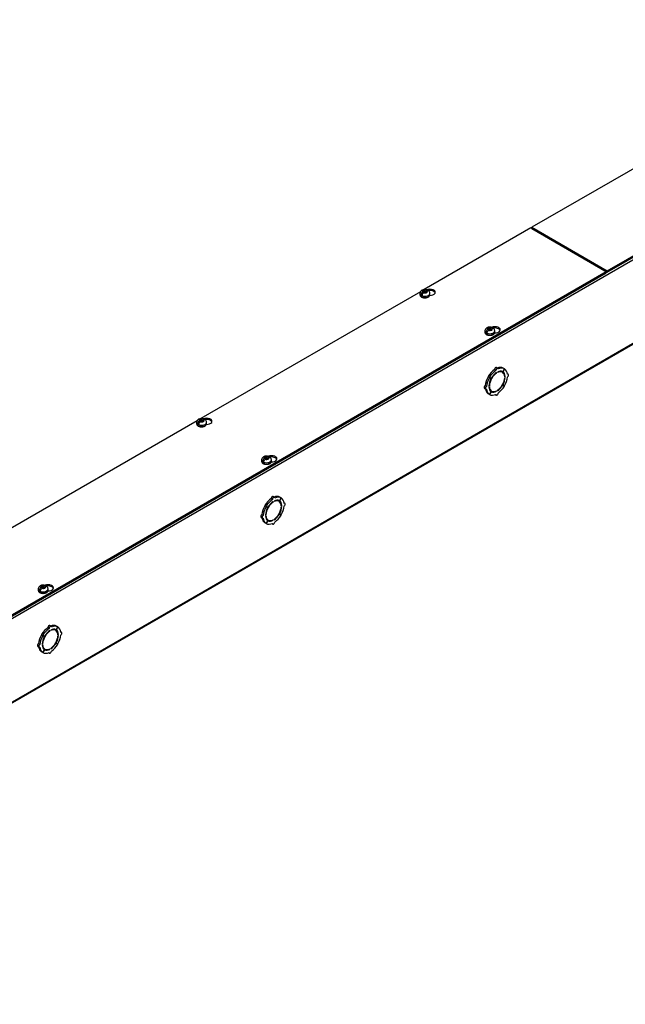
# Model space of a CAD drawing. Header units: inches. Extents: x 1 to 299, y -2 to 199.
# Tile 9 of 14: x 229 to 252, y 105 to 142. Entities that reach past the tile are written whole.
import ezdxf

# ---------------------------------------------------------------- set-up
doc = ezdxf.new("R2010")
doc.units = ezdxf.units.IN
doc.header["$MEASUREMENT"] = 0
for name, color, linetype in [('COM56308-2', 7, 'Continuous'), ('COM70722-7', 7, 'Continuous'), ('Default', 7, 'Continuous'), ('SCS19515', 7, 'Continuous')]:
    doc.layers.add(name, color=color, linetype=linetype)

# ---------------------------------------------------------------- blocks, each defined once
blk = doc.blocks.new('SE3')
at = {"layer": 'COM56308-2', "color": 7, "linetype": 'Continuous'}
for p, q in [((251.715, 132.713), (294.097, 157.182)), ((251.715, 132.666), (294.097, 157.136)), ((253.099, 136.82), (248.85, 134.367)), ((248.806, 134.342), (244.758, 132.004)), ((251.671, 132.687), (248.806, 134.342)), ((248.85, 134.367), (251.715, 132.713)), ((248.85, 134.32), (248.85, 134.367)), ((248.85, 134.32), (251.715, 132.666)), ((209.289, 108.218), (251.671, 132.687)), ((209.289, 108.172), (251.671, 132.641)), ((251.671, 132.641), (251.671, 132.687)), ((251.715, 132.666), (251.715, 132.713)), ((244.614, 131.921), (236.272, 127.105)), ((236.129, 127.022), (227.787, 122.206))]:
    blk.add_line(p, q, dxfattribs=at)
for centre, start_param, end_param in [((244.977, 131.901), 1.524212, 5.346834), ((244.977, 131.854), 3.341468, 5.034352), ((247.444, 130.477), 1.524212, 5.346834), ((247.444, 130.43), 3.341468, 5.034352), ((236.492, 127.002), 1.524212, 5.346834), ((236.492, 126.955), 3.341468, 5.034352), ((238.959, 125.578), 1.524212, 5.346834), ((238.959, 125.531), 3.341468, 5.034352), ((230.473, 120.679), 1.524212, 5.346834), ((230.473, 120.632), 3.341468, 5.034352)]:
    blk.add_ellipse(centre, major_axis=(-0.203, 0), ratio=0.57735, start_param=start_param, end_param=end_param, dxfattribs=at)
at = {"layer": 'COM70722-7', "color": 7, "linetype": 'Continuous'}
for p, q in [((294.142, 157.066), (209.289, 108.076)), ((209.271, 104.864), (294.124, 153.854)), ((209.289, 104.904), (294.142, 153.894)), ((248.864, 134.313), (248.86, 134.31)), ((248.889, 134.298), (248.885, 134.296)), ((249.178, 134.127), (249.182, 134.129)), ((249.218, 134.104), (249.222, 134.106)), ((251.384, 132.858), (251.38, 132.856)), ((251.671, 132.686), (251.677, 132.689)), ((247.555, 129.016), (247.504, 129.046)), ((247.804, 128.994), (247.741, 128.885)), ((247.743, 128.884), (247.806, 128.992)), ((247.804, 128.994), (247.753, 129.023)), ((247.806, 128.992), (247.804, 128.994)), ((247.241, 128.666), (247.19, 128.695)), ((247.19, 128.695), (247.253, 128.66)), ((247.243, 128.67), (247.193, 128.7)), ((247.255, 128.663), (247.193, 128.7)), ((247.241, 128.666), (247.304, 128.63)), ((247.306, 128.634), (247.243, 128.67)), ((247.304, 128.63), (247.253, 128.66)), ((247.306, 128.634), (247.255, 128.663)), ((247.479, 128.937), (247.428, 128.966)), ((247.509, 128.834), (247.493, 128.844)), ((247.509, 128.834), (247.509, 128.854)), ((247.538, 128.871), (247.538, 128.85)), ((247.73, 128.863), (247.679, 128.892)), ((247.743, 128.884), (247.741, 128.885)), ((247.833, 128.701), (247.813, 128.712)), ((247.815, 128.69), (247.833, 128.701)), ((247.833, 128.668), (247.815, 128.658)), ((247.95, 128.788), (247.916, 128.808)), ((247.046, 128.253), (247.097, 128.223)), ((247.128, 128.329), (247.077, 128.358)), ((247.214, 128.344), (247.232, 128.354)), ((247.232, 128.321), (247.214, 128.311)), ((247.232, 128.354), (247.216, 128.363)), ((247.741, 128.378), (247.729, 128.385)), ((247.743, 128.381), (247.731, 128.388)), ((247.741, 128.378), (247.804, 128.341)), ((247.806, 128.346), (247.743, 128.381)), ((247.241, 128.019), (247.19, 128.049)), ((247.304, 128.127), (247.241, 128.019)), ((247.243, 128.018), (247.241, 128.019)), ((247.243, 128.018), (247.306, 128.126)), ((247.266, 128.178), (247.317, 128.149)), ((247.306, 128.126), (247.304, 128.127)), ((247.458, 128.015), (247.492, 127.995)), ((247.509, 128.141), (247.49, 128.152)), ((247.509, 128.141), (247.509, 128.161)), ((247.538, 128.178), (247.538, 128.157)), ((239.069, 124.117), (239.019, 124.147)), ((238.756, 123.767), (238.705, 123.796)), ((238.705, 123.796), (238.768, 123.761)), ((238.758, 123.771), (238.707, 123.801)), ((238.77, 123.764), (238.707, 123.801)), ((238.756, 123.767), (238.819, 123.731)), ((238.82, 123.735), (238.758, 123.771)), ((238.819, 123.731), (238.768, 123.761)), ((238.82, 123.735), (238.77, 123.764)), ((238.994, 124.038), (238.943, 124.067)), ((239.024, 123.935), (239.008, 123.945)), ((239.024, 123.935), (239.024, 123.956)), ((239.052, 123.972), (239.052, 123.951)), ((239.244, 123.964), (239.194, 123.993)), ((239.318, 124.095), (239.256, 123.986)), ((239.258, 123.985), (239.256, 123.986)), ((239.258, 123.985), (239.321, 124.093)), ((239.318, 124.095), (239.267, 124.124)), ((239.321, 124.093), (239.318, 124.095)), ((239.347, 123.802), (239.328, 123.813)), ((239.33, 123.791), (239.347, 123.802)), ((239.347, 123.769), (239.33, 123.759)), ((239.465, 123.889), (239.431, 123.909)), ((238.643, 123.43), (238.592, 123.459)), ((238.729, 123.445), (238.747, 123.455)), ((238.747, 123.422), (238.729, 123.412)), ((238.747, 123.455), (238.73, 123.464)), ((239.256, 123.479), (239.244, 123.486)), ((239.258, 123.482), (239.245, 123.489)), ((239.256, 123.479), (239.318, 123.442)), ((239.321, 123.447), (239.258, 123.482)), ((238.561, 123.354), (238.612, 123.324)), ((238.756, 123.12), (238.705, 123.15)), ((238.819, 123.228), (238.756, 123.12)), ((238.758, 123.119), (238.756, 123.12)), ((238.758, 123.119), (238.82, 123.227)), ((238.781, 123.279), (238.832, 123.25)), ((238.82, 123.227), (238.819, 123.228)), ((238.973, 123.116), (239.007, 123.096)), ((239.024, 123.242), (239.005, 123.253)), ((239.024, 123.242), (239.024, 123.262)), ((239.052, 123.279), (239.052, 123.258)), ((230.27, 118.868), (230.22, 118.897)), ((230.22, 118.897), (230.282, 118.862)), ((230.273, 118.872), (230.222, 118.902)), ((230.284, 118.865), (230.222, 118.902)), ((230.509, 119.139), (230.458, 119.168)), ((230.539, 119.036), (230.522, 119.046)), ((230.584, 119.218), (230.533, 119.248)), ((230.539, 119.036), (230.539, 119.057)), ((230.567, 119.073), (230.567, 119.052)), ((230.759, 119.065), (230.708, 119.094)), ((230.833, 119.196), (230.771, 119.087)), ((230.773, 119.086), (230.771, 119.087)), ((230.773, 119.086), (230.835, 119.194)), ((230.833, 119.196), (230.782, 119.225)), ((230.835, 119.194), (230.833, 119.196)), ((230.862, 118.903), (230.843, 118.914)), ((230.844, 118.892), (230.862, 118.903)), ((230.979, 118.99), (230.945, 119.01)), ((230.158, 118.531), (230.107, 118.56)), ((230.244, 118.546), (230.262, 118.556)), ((230.262, 118.523), (230.244, 118.513)), ((230.262, 118.556), (230.245, 118.566)), ((230.27, 118.868), (230.333, 118.832)), ((230.335, 118.836), (230.273, 118.872)), ((230.333, 118.832), (230.282, 118.862)), ((230.335, 118.836), (230.284, 118.865)), ((230.771, 118.58), (230.758, 118.587)), ((230.773, 118.583), (230.76, 118.59)), ((230.771, 118.58), (230.833, 118.543)), ((230.835, 118.548), (230.773, 118.583)), ((230.862, 118.87), (230.844, 118.86)), ((230.076, 118.455), (230.126, 118.426)), ((230.27, 118.221), (230.22, 118.251)), ((230.333, 118.33), (230.27, 118.221)), ((230.273, 118.22), (230.27, 118.221)), ((230.273, 118.22), (230.335, 118.328)), ((230.296, 118.38), (230.347, 118.351)), ((230.335, 118.328), (230.333, 118.33)), ((230.487, 118.217), (230.522, 118.197)), ((230.539, 118.343), (230.52, 118.354)), ((230.539, 118.343), (230.539, 118.363)), ((230.567, 118.38), (230.567, 118.359))]:
    blk.add_line(p, q, dxfattribs=at)
for centre, major_axis, start_param, end_param in [((247.473, 128.992), (-0.0312, -0.0541), 3.141593, 5.497787), ((247.524, 128.962), (-0.0313, -0.0541), 2.356194, 5.497787), ((247.473, 128.535), (0.281, 0.487), 0.004363, 0.620067), ((247.524, 128.506), (0.281, 0.487), 0.004363, 0.674057), ((247.524, 128.506), (0.281, 0.487), 5.609128, 6.278822), ((247.473, 128.535), (-0.281, -0.487), 4.716752, 5.386446), ((247.524, 128.506), (-0.281, -0.487), 4.716752, 5.386446), ((247.473, 128.535), (0.281, 0.487), 0.896739, 1.566433), ((247.524, 128.506), (-0.219, -0.379), 4.716752, 5.452057), ((247.524, 128.506), (-0.206, -0.357), 3.975495, 5.449283), ((247.524, 128.506), (0.281, 0.487), 0.896739, 1.566433), ((247.473, 128.535), (-0.206, -0.357), 4.707761, 4.717017), ((247.524, 128.506), (0.219, 0.379), 0.831128, 1.566433), ((247.524, 128.506), (-0.206, -0.357), 2.404698, 3.878487), ((247.524, 128.506), (0.219, 0.379), 0.004363, 0.739668), ((247.524, 128.506), (0.206, 0.357), 3.975495, 5.449283), ((247.473, 128.535), (-0.206, -0.357), 3.141593, 3.271499), ((247.473, 128.535), (0.219, 0.379), 5.920402, 6.166551), ((247.524, 128.506), (0.219, 0.379), 5.543517, 6.278822), ((247.524, 128.506), (0.219, 0.379), 4.716752, 5.452057), ((247.524, 128.506), (0.281, 0.487), 4.716752, 5.386446), ((247.919, 128.734), (-0.0313, -0.0541), 0.785398, 3.926991), ((247.077, 128.307), (0.0313, 0.0541), 0.785398, 3.141593), ((247.128, 128.278), (0.0313, 0.0541), 0.785398, 3.926991), ((247.524, 128.506), (-0.219, -0.379), 5.543517, 6.278822), ((247.524, 128.506), (0.206, 0.357), 2.404698, 3.878487), ((247.524, 128.506), (-0.219, -0.379), 0.831128, 1.566433), ((247.524, 128.506), (-0.281, -0.487), 0.896739, 1.566433), ((247.473, 128.535), (-0.281, -0.487), 5.663118, 6.278822), ((247.524, 128.506), (-0.281, -0.487), 5.609128, 6.278822), ((247.473, 128.535), (0.206, 0.357), 3.011687, 3.141593), ((247.524, 128.506), (-0.281, -0.487), 0.004363, 0.674057), ((247.473, 128.535), (-0.219, -0.379), 0.116634, 0.362783), ((247.524, 128.506), (-0.219, -0.379), 0.004363, 0.739668), ((247.524, 128.049), (0.0312, 0.0541), 2.356194, 5.497787), ((238.987, 124.093), (-0.0313, -0.0541), 3.141593, 5.497787), ((239.038, 124.063), (-0.0313, -0.0541), 2.356194, 5.497787), ((238.987, 123.636), (0.281, 0.487), 0.004363, 0.620067), ((239.038, 123.607), (0.281, 0.487), 0.004363, 0.674057), ((238.987, 123.636), (-0.281, -0.487), 4.716752, 5.386446), ((239.038, 123.607), (-0.281, -0.487), 4.716752, 5.386446), ((238.987, 123.636), (0.281, 0.487), 0.896739, 1.566433), ((239.038, 123.607), (-0.206, -0.357), 3.975495, 5.449283), ((239.038, 123.607), (0.281, 0.487), 0.896739, 1.566433), ((238.987, 123.636), (-0.206, -0.357), 4.707761, 4.717017), ((239.038, 123.607), (0.219, 0.379), 0.831128, 1.566433), ((239.038, 123.607), (-0.206, -0.357), 2.404698, 3.878487), ((239.038, 123.607), (0.219, 0.379), 0.004363, 0.739668), ((239.038, 123.607), (0.206, 0.357), 3.975495, 5.449283), ((238.987, 123.636), (-0.206, -0.357), 3.141593, 3.271499), ((238.987, 123.636), (0.219, 0.379), 5.920402, 6.166551), ((239.038, 123.607), (0.219, 0.379), 5.543517, 6.278822), ((239.038, 123.607), (0.219, 0.379), 4.716752, 5.452057), ((239.038, 123.607), (0.281, 0.487), 5.609128, 6.278822), ((239.038, 123.607), (0.281, 0.487), 4.716752, 5.386446), ((239.434, 123.835), (-0.0312, -0.0541), 0.785398, 3.926991), ((238.592, 123.408), (0.0313, 0.0541), 0.785398, 3.141593), ((238.643, 123.379), (0.0313, 0.0541), 0.785398, 3.926991), ((239.038, 123.607), (-0.219, -0.379), 4.716752, 5.452057), ((239.038, 123.607), (-0.219, -0.379), 5.543517, 6.278822), ((239.038, 123.607), (0.206, 0.357), 2.404698, 3.878487), ((239.038, 123.607), (-0.219, -0.379), 0.831128, 1.566433), ((239.038, 123.607), (-0.281, -0.487), 0.896739, 1.566433), ((238.987, 123.636), (-0.281, -0.487), 5.663118, 6.278822), ((239.038, 123.607), (-0.281, -0.487), 5.609128, 6.278822), ((238.987, 123.636), (0.206, 0.357), 3.011687, 3.141593), ((239.038, 123.607), (-0.281, -0.487), 0.004363, 0.674057), ((238.987, 123.636), (-0.219, -0.379), 0.116634, 0.362783), ((239.038, 123.607), (-0.219, -0.379), 0.004363, 0.739668), ((239.038, 123.15), (0.0312, 0.0541), 2.356194, 5.497787), ((230.502, 118.737), (-0.281, -0.487), 4.716752, 5.386446), ((230.502, 118.737), (0.281, 0.487), 0.896739, 1.566433), ((230.553, 118.708), (-0.206, -0.357), 3.975495, 5.449283), ((230.553, 118.708), (0.281, 0.487), 0.896739, 1.566433), ((230.553, 118.708), (0.219, 0.379), 0.831128, 1.566433), ((230.502, 119.194), (-0.0312, -0.0541), 3.141593, 5.497787), ((230.553, 119.164), (-0.0313, -0.0541), 2.356194, 5.497787), ((230.553, 118.708), (-0.206, -0.357), 2.404698, 3.878487), ((230.553, 118.708), (0.219, 0.379), 0.004363, 0.739668), ((230.502, 118.737), (0.281, 0.487), 0.004363, 0.620067), ((230.553, 118.708), (0.281, 0.487), 0.004363, 0.674057), ((230.502, 118.737), (-0.206, -0.357), 3.141593, 3.271499), ((230.502, 118.737), (0.219, 0.379), 5.920402, 6.166551), ((230.553, 118.708), (0.219, 0.379), 5.543517, 6.278822), ((230.553, 118.708), (0.281, 0.487), 5.609128, 6.278822), ((230.948, 118.936), (-0.0312, -0.0541), 0.785398, 3.926991), ((230.107, 118.509), (0.0312, 0.0541), 0.785398, 3.141593), ((230.158, 118.48), (0.0312, 0.0541), 0.785398, 3.926991), ((230.553, 118.708), (-0.281, -0.487), 4.716752, 5.386446), ((230.553, 118.708), (-0.219, -0.379), 4.716752, 5.452057), ((230.553, 118.708), (0.206, 0.357), 2.404698, 3.878487), ((230.502, 118.737), (-0.206, -0.357), 4.707761, 4.717017), ((230.553, 118.708), (0.206, 0.357), 3.975495, 5.449283), ((230.553, 118.708), (-0.219, -0.379), 0.831128, 1.566433), ((230.553, 118.708), (-0.281, -0.487), 0.896739, 1.566433), ((230.553, 118.708), (0.219, 0.379), 4.716752, 5.452057), ((230.553, 118.708), (0.281, 0.487), 4.716752, 5.386446), ((230.502, 118.737), (-0.281, -0.487), 5.663118, 6.278822), ((230.553, 118.708), (-0.281, -0.487), 5.609128, 6.278822), ((230.553, 118.708), (-0.219, -0.379), 5.543517, 6.278822), ((230.502, 118.737), (0.206, 0.357), 3.011687, 3.141593), ((230.553, 118.708), (-0.281, -0.487), 0.004363, 0.674057), ((230.502, 118.737), (-0.219, -0.379), 0.116634, 0.362783), ((230.553, 118.708), (-0.219, -0.379), 0.004363, 0.739668), ((230.553, 118.251), (0.0312, 0.0541), 2.356194, 5.497787)]:
    blk.add_ellipse(centre, major_axis=major_axis, ratio=0.57735, start_param=start_param, end_param=end_param, dxfattribs=at)
at = {"layer": 'SCS19515', "color": 7, "linetype": 'Continuous'}
for p, q in [((244.829, 131.983), (244.798, 131.965)), ((244.597, 131.859), (244.597, 131.81)), ((244.705, 131.85), (244.633, 131.809)), ((244.729, 131.925), (244.698, 131.907)), ((244.729, 131.965), (244.798, 131.965)), ((244.729, 131.925), (244.729, 131.965)), ((244.729, 131.925), (244.729, 131.874)), ((244.729, 131.904), (244.798, 131.904)), ((244.74, 131.883), (244.771, 131.901)), ((244.841, 131.901), (244.771, 131.901)), ((244.798, 131.904), (244.798, 131.965)), ((244.841, 131.928), (244.798, 131.904)), ((244.841, 131.941), (244.871, 131.958)), ((244.841, 131.941), (244.841, 131.901)), ((244.972, 131.81), (244.972, 131.859)), ((247.196, 130.501), (247.165, 130.483)), ((247.196, 130.541), (247.265, 130.541)), ((247.196, 130.501), (247.196, 130.541)), ((247.196, 130.501), (247.196, 130.45)), ((247.296, 130.559), (247.265, 130.541)), ((247.265, 130.48), (247.265, 130.541)), ((247.308, 130.504), (247.265, 130.48)), ((247.308, 130.516), (247.338, 130.534)), ((247.308, 130.516), (247.308, 130.476)), ((247.064, 130.435), (247.064, 130.386)), ((247.172, 130.426), (247.1, 130.384)), ((247.196, 130.48), (247.265, 130.48)), ((247.207, 130.458), (247.238, 130.476)), ((247.308, 130.476), (247.238, 130.476)), ((247.439, 130.386), (247.439, 130.435)), ((236.112, 126.96), (236.112, 126.911)), ((236.22, 126.951), (236.148, 126.91)), ((236.243, 127.026), (236.212, 127.008)), ((236.243, 127.066), (236.313, 127.066)), ((236.243, 127.026), (236.243, 127.066)), ((236.243, 127.026), (236.243, 126.975)), ((236.243, 127.005), (236.313, 127.005)), ((236.255, 126.984), (236.286, 127.002)), ((236.355, 127.002), (236.286, 127.002)), ((236.344, 127.084), (236.313, 127.066)), ((236.313, 127.005), (236.313, 127.066)), ((236.355, 127.029), (236.313, 127.005)), ((236.355, 127.042), (236.386, 127.059)), ((236.355, 127.042), (236.355, 127.002)), ((236.487, 126.911), (236.487, 126.96)), ((238.71, 125.642), (238.78, 125.642)), ((238.71, 125.602), (238.71, 125.642)), ((238.811, 125.66), (238.78, 125.642)), ((238.78, 125.581), (238.78, 125.642)), ((238.822, 125.617), (238.853, 125.635)), ((238.579, 125.536), (238.579, 125.487)), ((238.687, 125.527), (238.615, 125.485)), ((238.71, 125.602), (238.68, 125.584)), ((238.71, 125.602), (238.71, 125.551)), ((238.71, 125.581), (238.78, 125.581)), ((238.722, 125.559), (238.753, 125.577)), ((238.822, 125.577), (238.753, 125.577)), ((238.822, 125.605), (238.78, 125.581)), ((238.822, 125.617), (238.822, 125.577)), ((238.954, 125.487), (238.954, 125.536)), ((230.325, 120.761), (230.295, 120.743)), ((230.094, 120.637), (230.094, 120.588)), ((230.201, 120.628), (230.13, 120.586)), ((230.225, 120.703), (230.194, 120.685)), ((230.225, 120.743), (230.295, 120.743)), ((230.225, 120.703), (230.225, 120.743)), ((230.225, 120.703), (230.225, 120.652)), ((230.225, 120.682), (230.295, 120.682)), ((230.237, 120.66), (230.267, 120.678)), ((230.337, 120.678), (230.267, 120.678)), ((230.295, 120.682), (230.295, 120.743)), ((230.337, 120.706), (230.295, 120.682)), ((230.337, 120.718), (230.368, 120.736)), ((230.337, 120.718), (230.337, 120.678)), ((230.469, 120.588), (230.469, 120.637))]:
    blk.add_line(p, q, dxfattribs=at)
for centre, radius, start, end in [((244.733, 131.857), 0.135, 117.3285, 179.1075), ((244.785, 131.763), 0.243, 69.2379, 118.0914), ((244.775, 131.786), 0.144, 122.6431, 170.9725), ((244.818, 131.762), 0.144, 122.6435, 170.9722), ((244.844, 131.86), 0.127, 359.9704, 52.2051), ((247.2, 130.433), 0.135, 117.3285, 179.1075), ((247.242, 130.362), 0.144, 122.6431, 170.9725), ((247.252, 130.338), 0.243, 69.2379, 118.0914), ((247.311, 130.435), 0.127, 359.9704, 52.2051), ((247.285, 130.337), 0.144, 122.6435, 170.9722), ((236.247, 126.958), 0.135, 117.3285, 179.1075), ((236.29, 126.887), 0.144, 122.6431, 170.9725), ((236.3, 126.864), 0.243, 69.2379, 118.0914), ((236.332, 126.863), 0.144, 122.6435, 170.9722), ((236.359, 126.961), 0.127, 359.9704, 52.2051), ((238.714, 125.534), 0.135, 117.3285, 179.1075), ((238.767, 125.439), 0.243, 69.2379, 118.0914), ((238.826, 125.536), 0.127, 359.9704, 52.2051), ((238.757, 125.463), 0.144, 122.6431, 170.9725), ((238.799, 125.438), 0.144, 122.6435, 170.9722), ((230.282, 120.54), 0.243, 69.2379, 118.0914), ((230.229, 120.635), 0.135, 117.3285, 179.1075), ((230.272, 120.564), 0.144, 122.6431, 170.9725), ((230.314, 120.539), 0.144, 122.6435, 170.9722), ((230.341, 120.637), 0.127, 359.9704, 52.2051)]:
    blk.add_arc(centre, radius, start, end, dxfattribs=at)
for centre, major_axis, start_param, end_param in [((244.785, 131.933), (0.0975, 0), 1.098165, 3.614224), ((244.785, 131.859), (-0.188, 0), 0.000134, 3.142295), ((244.785, 131.81), (0.187, 0), 3.141593, 6.283185), ((244.785, 131.872), (-0.186, 0), 0.623612, 0.947184), ((244.785, 131.933), (-0.0975, 0), 1.098165, 3.614224), ((247.252, 130.508), (0.0975, 0), 1.098165, 3.614224), ((247.252, 130.508), (-0.0975, 0), 1.098165, 3.614224), ((247.252, 130.435), (-0.187, 0), 0.000134, 3.142295), ((247.252, 130.386), (0.187, 0), 3.141593, 6.283185), ((247.252, 130.447), (-0.186, 0), 0.623612, 0.947184), ((236.299, 126.96), (-0.188, 0), 0.000134, 3.142295), ((236.299, 126.911), (0.187, 0), 3.141593, 6.283185), ((236.299, 126.973), (-0.186, 0), 0.623612, 0.947184), ((236.299, 127.034), (0.0975, 0), 1.098165, 3.614224), ((236.299, 127.034), (-0.0975, 0), 1.098165, 3.614224), ((238.766, 125.609), (0.0975, 0), 1.098165, 3.614224), ((238.766, 125.609), (-0.0975, 0), 1.098165, 3.614224), ((238.766, 125.536), (-0.187, 0), 0.000134, 3.142295), ((238.766, 125.487), (0.188, 0), 3.141593, 6.283185), ((238.766, 125.548), (-0.186, 0), 0.623612, 0.947184), ((230.281, 120.711), (0.0975, 0), 1.098165, 3.614224), ((230.281, 120.637), (-0.187, 0), 0.000134, 3.142295), ((230.281, 120.588), (0.187, 0), 3.141593, 6.283185), ((230.281, 120.649), (-0.186, 0), 0.623612, 0.947184), ((230.281, 120.711), (-0.0975, 0), 1.098165, 3.614224)]:
    blk.add_ellipse(centre, major_axis=major_axis, ratio=0.57735, start_param=start_param, end_param=end_param, dxfattribs=at)
for points, knots in [([(244.892, 131.965), (244.891, 131.967), (244.891, 131.968), (244.889, 131.973), (244.887, 131.976), (244.884, 131.982), (244.881, 131.984), (244.877, 131.988), (244.874, 131.989), (244.868, 131.991), (244.865, 131.992), (244.858, 131.992), (244.855, 131.992), (244.848, 131.991), (244.844, 131.99), (244.836, 131.987), (244.833, 131.985), (244.829, 131.983)], [0.0718773, 0.0718773, 0.0718773, 0.0718773, 0.125, 0.125, 0.25, 0.25, 0.375, 0.375, 0.5, 0.5, 0.625, 0.625, 0.75, 0.75, 0.875, 0.875, 1, 1, 1, 1]), ([(244.597, 131.813), (244.597, 131.812), (244.596, 131.805), (244.599, 131.791), (244.605, 131.773), (244.616, 131.756), (244.63, 131.741), (244.648, 131.727), (244.67, 131.715), (244.694, 131.705), (244.72, 131.698), (244.748, 131.693), (244.776, 131.691), (244.805, 131.692), (244.833, 131.695), (244.861, 131.701), (244.885, 131.709), (244.903, 131.717), (244.91, 131.721), (244.912, 131.722)], [0, 0, 0, 0, 0.012801, 0.073123, 0.133075, 0.194021, 0.256996, 0.322092, 0.388598, 0.455617, 0.522531, 0.589237, 0.655787, 0.722292, 0.788875, 0.855641, 0.922735, 0.986602, 1, 1, 1, 1]), ([(244.871, 131.958), (244.875, 131.961), (244.879, 131.963), (244.886, 131.965), (244.89, 131.966), (244.897, 131.968), (244.901, 131.968), (244.907, 131.967), (244.91, 131.967), (244.916, 131.965), (244.919, 131.963), (244.922, 131.961), (244.922, 131.961), (244.922, 131.961)], [0, 0, 0, 0, 0.125, 0.125, 0.25, 0.25, 0.375, 0.375, 0.5, 0.5, 0.625, 0.625, 0.6404574, 0.6404574, 0.6404574, 0.6404574]), ([(244.912, 131.722), (244.916, 131.725), (244.926, 131.731), (244.942, 131.744), (244.957, 131.761), (244.966, 131.779), (244.972, 131.796), (244.972, 131.805), (244.971, 131.809)], [0, 0, 0, 0, 0.108041, 0.311121, 0.513715, 0.71159, 0.901702, 1, 1, 1, 1]), ([(247.359, 130.541), (247.359, 130.543), (247.358, 130.544), (247.356, 130.549), (247.355, 130.552), (247.351, 130.557), (247.349, 130.56), (247.344, 130.563), (247.341, 130.565), (247.335, 130.567), (247.332, 130.568), (247.325, 130.568), (247.322, 130.568), (247.315, 130.567), (247.311, 130.565), (247.304, 130.563), (247.3, 130.561), (247.296, 130.559)], [0.0718773, 0.0718773, 0.0718773, 0.0718773, 0.125, 0.125, 0.25, 0.25, 0.375, 0.375, 0.5, 0.5, 0.625, 0.625, 0.75, 0.75, 0.875, 0.875, 1, 1, 1, 1]), ([(247.338, 130.534), (247.342, 130.536), (247.346, 130.538), (247.354, 130.541), (247.357, 130.542), (247.364, 130.543), (247.368, 130.543), (247.374, 130.543), (247.377, 130.542), (247.383, 130.54), (247.386, 130.539), (247.389, 130.537), (247.389, 130.536), (247.389, 130.536)], [0, 0, 0, 0, 0.125, 0.125, 0.25, 0.25, 0.375, 0.375, 0.5, 0.5, 0.625, 0.625, 0.6404574, 0.6404574, 0.6404574, 0.6404574]), ([(247.065, 130.389), (247.064, 130.387), (247.063, 130.38), (247.066, 130.366), (247.072, 130.349), (247.083, 130.332), (247.097, 130.317), (247.115, 130.303), (247.137, 130.291), (247.161, 130.281), (247.187, 130.274), (247.215, 130.269), (247.243, 130.267), (247.272, 130.267), (247.3, 130.271), (247.328, 130.277), (247.352, 130.285), (247.37, 130.293), (247.377, 130.297), (247.379, 130.298)], [0, 0, 0, 0, 0.012801, 0.073123, 0.133075, 0.194021, 0.256996, 0.322092, 0.388598, 0.455617, 0.522531, 0.589237, 0.655787, 0.722292, 0.788875, 0.855641, 0.922735, 0.986602, 1, 1, 1, 1]), ([(247.379, 130.298), (247.383, 130.301), (247.393, 130.307), (247.409, 130.32), (247.424, 130.336), (247.434, 130.355), (247.439, 130.372), (247.439, 130.381), (247.439, 130.385)], [0, 0, 0, 0, 0.108041, 0.311121, 0.513715, 0.71159, 0.901702, 1, 1, 1, 1]), ([(236.112, 126.914), (236.112, 126.913), (236.111, 126.906), (236.114, 126.892), (236.12, 126.874), (236.131, 126.857), (236.145, 126.842), (236.163, 126.828), (236.184, 126.816), (236.209, 126.806), (236.235, 126.799), (236.263, 126.794), (236.291, 126.792), (236.32, 126.793), (236.348, 126.796), (236.375, 126.802), (236.4, 126.81), (236.417, 126.818), (236.425, 126.823), (236.427, 126.823)], [0, 0, 0, 0, 0.012801, 0.073123, 0.133075, 0.194021, 0.256996, 0.322092, 0.388598, 0.455617, 0.522531, 0.589237, 0.655787, 0.722292, 0.788875, 0.855641, 0.922735, 0.986602, 1, 1, 1, 1]), ([(236.407, 127.066), (236.406, 127.068), (236.406, 127.069), (236.404, 127.074), (236.402, 127.077), (236.398, 127.083), (236.396, 127.085), (236.391, 127.089), (236.389, 127.09), (236.383, 127.092), (236.38, 127.093), (236.373, 127.093), (236.369, 127.093), (236.362, 127.092), (236.359, 127.091), (236.351, 127.088), (236.347, 127.086), (236.344, 127.084)], [0.0718773, 0.0718773, 0.0718773, 0.0718773, 0.125, 0.125, 0.25, 0.25, 0.375, 0.375, 0.5, 0.5, 0.625, 0.625, 0.75, 0.75, 0.875, 0.875, 1, 1, 1, 1]), ([(236.386, 127.059), (236.39, 127.062), (236.394, 127.064), (236.401, 127.066), (236.405, 127.067), (236.412, 127.069), (236.415, 127.069), (236.422, 127.068), (236.425, 127.068), (236.431, 127.066), (236.434, 127.064), (236.436, 127.062), (236.437, 127.062), (236.437, 127.062)], [0, 0, 0, 0, 0.125, 0.125, 0.25, 0.25, 0.375, 0.375, 0.5, 0.5, 0.625, 0.625, 0.6404574, 0.6404574, 0.6404574, 0.6404574]), ([(236.427, 126.823), (236.431, 126.826), (236.441, 126.832), (236.457, 126.845), (236.471, 126.862), (236.481, 126.88), (236.486, 126.897), (236.486, 126.906), (236.486, 126.91)], [0, 0, 0, 0, 0.108041, 0.311121, 0.513715, 0.71159, 0.901702, 1, 1, 1, 1]), ([(238.874, 125.642), (238.873, 125.644), (238.873, 125.645), (238.871, 125.65), (238.869, 125.653), (238.865, 125.658), (238.863, 125.661), (238.858, 125.664), (238.856, 125.666), (238.85, 125.668), (238.847, 125.669), (238.84, 125.669), (238.837, 125.669), (238.829, 125.668), (238.826, 125.666), (238.818, 125.664), (238.815, 125.662), (238.811, 125.66)], [0.0718773, 0.0718773, 0.0718773, 0.0718773, 0.125, 0.125, 0.25, 0.25, 0.375, 0.375, 0.5, 0.5, 0.625, 0.625, 0.75, 0.75, 0.875, 0.875, 1, 1, 1, 1]), ([(238.853, 125.635), (238.857, 125.637), (238.861, 125.639), (238.868, 125.642), (238.872, 125.643), (238.879, 125.644), (238.882, 125.645), (238.889, 125.644), (238.892, 125.643), (238.898, 125.641), (238.901, 125.64), (238.904, 125.638), (238.904, 125.637), (238.904, 125.637)], [0, 0, 0, 0, 0.125, 0.125, 0.25, 0.25, 0.375, 0.375, 0.5, 0.5, 0.625, 0.625, 0.6404574, 0.6404574, 0.6404574, 0.6404574]), ([(238.579, 125.49), (238.579, 125.488), (238.578, 125.481), (238.581, 125.467), (238.587, 125.45), (238.598, 125.433), (238.612, 125.418), (238.63, 125.404), (238.652, 125.392), (238.676, 125.382), (238.702, 125.375), (238.73, 125.37), (238.758, 125.368), (238.787, 125.368), (238.815, 125.372), (238.842, 125.378), (238.867, 125.386), (238.884, 125.394), (238.892, 125.398), (238.894, 125.399)], [0, 0, 0, 0, 0.012801, 0.073123, 0.133075, 0.194021, 0.256996, 0.322092, 0.388598, 0.455617, 0.522531, 0.589237, 0.655787, 0.722292, 0.788875, 0.855641, 0.922735, 0.986602, 1, 1, 1, 1]), ([(238.894, 125.399), (238.898, 125.402), (238.908, 125.408), (238.924, 125.421), (238.938, 125.437), (238.948, 125.456), (238.953, 125.473), (238.953, 125.482), (238.953, 125.486)], [0, 0, 0, 0, 0.108041, 0.311121, 0.513715, 0.71159, 0.901702, 1, 1, 1, 1]), ([(230.388, 120.743), (230.388, 120.745), (230.387, 120.746), (230.386, 120.751), (230.384, 120.754), (230.38, 120.759), (230.378, 120.762), (230.373, 120.765), (230.37, 120.767), (230.364, 120.769), (230.361, 120.77), (230.355, 120.77), (230.351, 120.77), (230.344, 120.769), (230.34, 120.768), (230.333, 120.765), (230.329, 120.763), (230.325, 120.761)], [0.0718773, 0.0718773, 0.0718773, 0.0718773, 0.125, 0.125, 0.25, 0.25, 0.375, 0.375, 0.5, 0.5, 0.625, 0.625, 0.75, 0.75, 0.875, 0.875, 1, 1, 1, 1]), ([(230.094, 120.591), (230.094, 120.59), (230.093, 120.582), (230.096, 120.568), (230.102, 120.551), (230.113, 120.534), (230.127, 120.519), (230.145, 120.505), (230.166, 120.493), (230.19, 120.483), (230.217, 120.476), (230.244, 120.471), (230.273, 120.469), (230.302, 120.469), (230.33, 120.473), (230.357, 120.479), (230.382, 120.487), (230.399, 120.495), (230.407, 120.499), (230.408, 120.5)], [0, 0, 0, 0, 0.012801, 0.073123, 0.133075, 0.194021, 0.256996, 0.322092, 0.388598, 0.455617, 0.522531, 0.589237, 0.655787, 0.722292, 0.788875, 0.855641, 0.922735, 0.986602, 1, 1, 1, 1]), ([(230.368, 120.736), (230.372, 120.738), (230.375, 120.74), (230.383, 120.743), (230.387, 120.744), (230.394, 120.745), (230.397, 120.746), (230.404, 120.745), (230.407, 120.744), (230.413, 120.742), (230.415, 120.741), (230.418, 120.739), (230.419, 120.738), (230.419, 120.738)], [0, 0, 0, 0, 0.125, 0.125, 0.25, 0.25, 0.375, 0.375, 0.5, 0.5, 0.625, 0.625, 0.6404574, 0.6404574, 0.6404574, 0.6404574]), ([(230.408, 120.5), (230.413, 120.503), (230.423, 120.509), (230.439, 120.522), (230.453, 120.538), (230.463, 120.557), (230.468, 120.574), (230.468, 120.583), (230.468, 120.587)], [0, 0, 0, 0, 0.108041, 0.311121, 0.513715, 0.71159, 0.901702, 1, 1, 1, 1])]:
    blk.add_open_spline(points, degree=3, knots=knots, dxfattribs=at)

msp = doc.modelspace()

# ---------------------------------------------------------------- block references
at = {"layer": 'Default'}
msp.add_blockref('SE3', (0, 0), dxfattribs=at)

doc.saveas('drawing.dxf')
